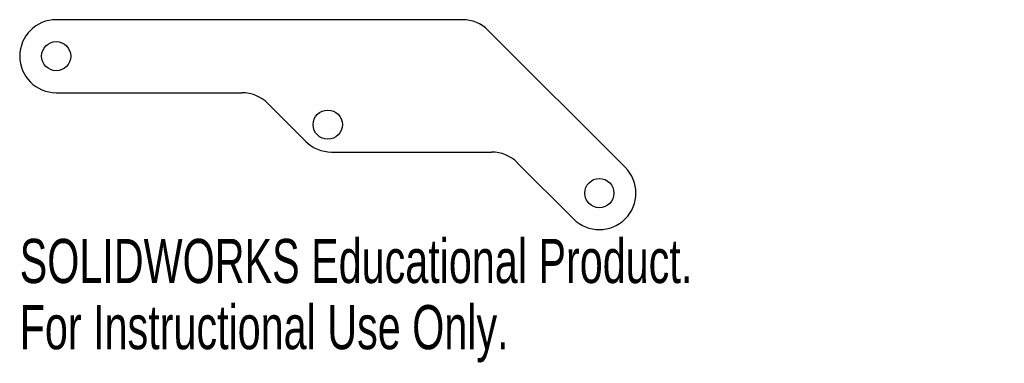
# Model space of a CAD drawing. Header units: millimetres. Extents: x -59 to 49, y -54 to -17.
import ezdxf

# ---------------------------------------------------------------- set-up
doc = ezdxf.new("R2010")
doc.units = ezdxf.units.MM
doc.styles.add('SLDTEXTSTYLE0', font='TXT', dxfattribs={"width": 0.7})

msp = doc.modelspace()

# ---------------------------------------------------------------- linework, layer by layer
at = {"color": 7, "linetype": 'Continuous', "lineweight": 25}
for p, q in [((-10.5, -16.6), (-55, -16.6)), ((7.33, -32.77), (-7.67, -17.77)), ((-55, -24.6), (-34.65, -24.6)), ((-31.82, -25.77), (-27.66, -29.93)), ((-24.84, -31.1), (-7.31, -31.1)), ((-4.49, -32.27), (1.67, -38.43))]:
    msp.add_line(p, q, dxfattribs=at)
for centre in [(-55, -20.6), (-25.25, -28.1), (4.5, -35.6)]:
    msp.add_circle(centre, 1.6, dxfattribs=at)
for centre, start, end in [((-55, -20.6), 90, 270), ((-10.5, -20.6), 45, 90), ((-34.65, -28.6), 45, 90), ((-24.84, -27.1), 225, 270), ((-7.31, -35.1), 45, 90), ((4.5, -35.6), 225, 45)]:
    msp.add_arc(centre, 4, start, end, dxfattribs=at)

# ---------------------------------------------------------------- texts
at = {"color": 7, "linetype": 'Continuous', "char_height": 4.8336, "attachment_point": 1, "style": 'SLDTEXTSTYLE0'}
for s, insert in [('SOLIDWORKS Educational Product.', (-59, -40.62)), ('For Instructional Use Only.', (-59, -47.87))]:
    msp.add_mtext(s, dxfattribs=dict(at, insert=insert))

doc.saveas('drawing.dxf')
